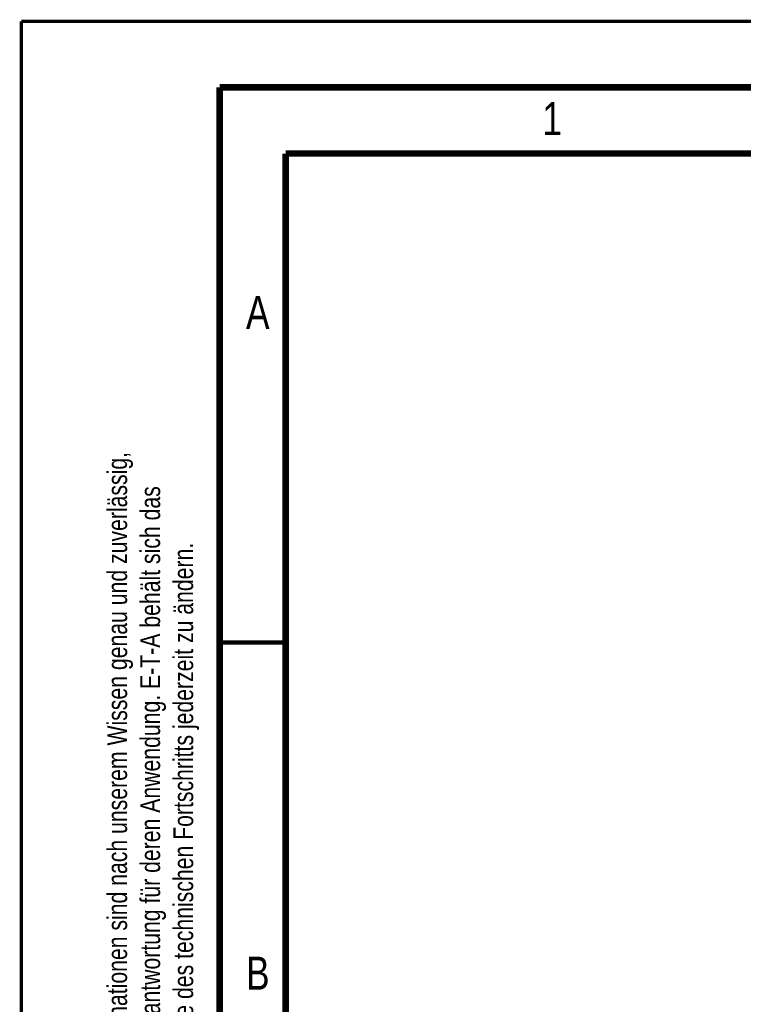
# Model space of a CAD drawing. Extents: x 0 to 420, y 0 to 297.
# Tile 5 of 36: x 0 to 55, y 223 to 297. Entities that reach past the tile are written whole.
import ezdxf

# ---------------------------------------------------------------- set-up
doc = ezdxf.new("R2010")
doc.units = 0
doc.header["$LTSCALE"] = 23.1
doc.layers.add('T-REX12-TA1-1XX_DXF_FORMAT', color=7, linetype='CONTINUOUS')
doc.styles.get("Standard").update_dxf_attribs({"font": 'txt', "width": 0.8})

msp = doc.modelspace()

# ---------------------------------------------------------------- linework, layer by layer
at = {"layer": 'T-REX12-TA1-1XX_DXF_FORMAT', "color": 9, "linetype": 'CONTINUOUS', "const_width": 0.25}
for points in [[(0, 0), (0, 297)], [(0, 297), (420, 297)]]:
    msp.add_lwpolyline(points, dxfattribs=at)
at = {"layer": 'T-REX12-TA1-1XX_DXF_FORMAT', "color": 7, "linetype": 'CONTINUOUS'}
for points, const_width in [([(15, 292), (15, 8)], 0.5), ([(415, 292), (15, 292)], 0.5), ([(20, 287), (20, 13)], 0.5), ([(410, 287), (20, 287)], 0.5), ([(15, 250), (20, 250)], 0.35)]:
    msp.add_lwpolyline(points, dxfattribs=dict(at, const_width=const_width))

# ---------------------------------------------------------------- texts
at = {"layer": 'T-REX12-TA1-1XX_DXF_FORMAT', "color": 5, "linetype": 'CONTINUOUS', "char_height": 2.5, "attachment_point": 1}
for s, insert, width in [('1', (39.4276, 290.8879), 2.142857), ('A', (17, 276.2288), 3.214286), ('B', (17, 226.2288), 2.946429)]:
    msp.add_mtext(s, dxfattribs=dict(at, insert=insert, width=width))
at = {"layer": 'T-REX12-TA1-1XX_DXF_FORMAT', "color": 9, "linetype": 'CONTINUOUS', "insert": (6.5, 197.25), "char_height": 1.5, "width": 142.875, "attachment_point": 1, "rotation": 90}
msp.add_mtext('Die zur Verfügung gestellten Informationen sind nach unserem Wissen genau und zuverlässig,\\Pjedoch übernimmt E-T-A keine Verantwortung für deren Anwendung. E-T-A behält sich das\\PRecht vor, Spezifikationen im Sinne des technischen Fortschritts jederzeit zu ändern.', dxfattribs=at)

doc.saveas('drawing.dxf')
